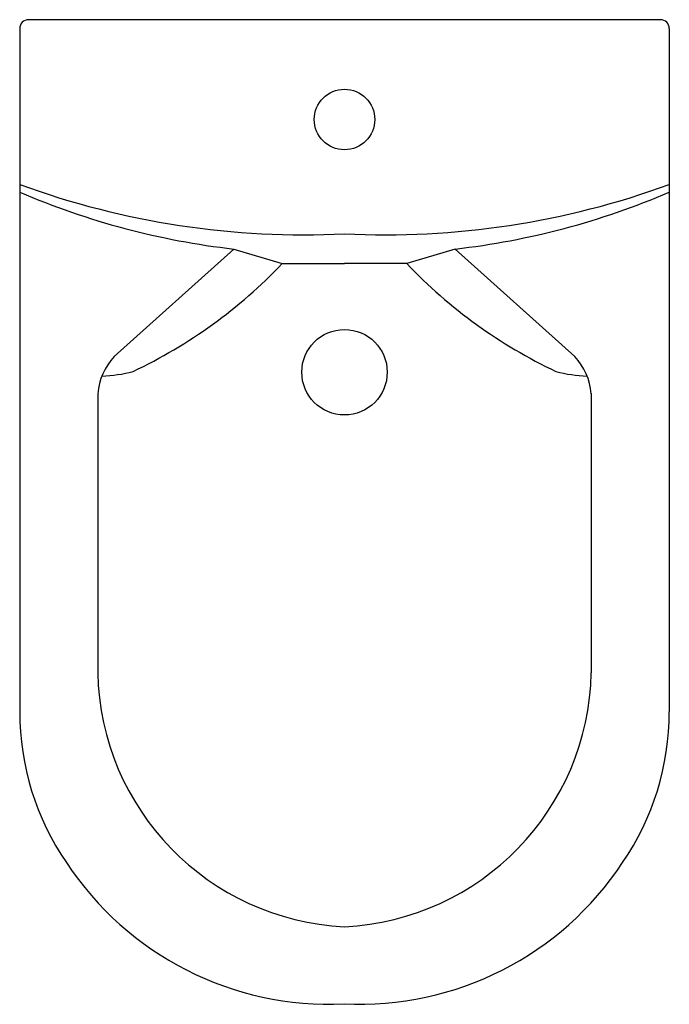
# Model space of a CAD drawing. Header units: millimetres. Extents: x -0.183 to 0.183, y -0.553 to 0.
import ezdxf

# ---------------------------------------------------------------- set-up
doc = ezdxf.new("R2010")
doc.units = ezdxf.units.MM
doc.layers.add('BLOCKS', color=3, linetype='Continuous')

msp = doc.modelspace()

# ---------------------------------------------------------------- linework, layer by layer
at = {"layer": 'BLOCKS'}
for p, q in [((0.1775000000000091, 0), (-0.1775000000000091, 0)), ((-0.1825000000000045, -0.004999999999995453), (-0.1825000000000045, -0.3886559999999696)), ((0.1825000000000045, -0.004999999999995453), (0.1825000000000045, -0.3886559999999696)), ((-0.06215399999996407, -0.1288130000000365), (-0.1293930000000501, -0.1892569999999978)), ((-0.06215399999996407, -0.1288130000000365), (-0.03499999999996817, -0.1369999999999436)), ((0.06215399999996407, -0.1288130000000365), (0.03499999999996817, -0.1369999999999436)), ((0.06215399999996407, -0.1288130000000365), (0.1293930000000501, -0.1892569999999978)), ((-0.03499999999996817, -0.1369999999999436), (0, -0.1369999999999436)), ((0.03499999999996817, -0.1369999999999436), (0, -0.1369999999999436)), ((-0.1386310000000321, -0.2100410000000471), (-0.1386310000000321, -0.3667819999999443)), ((0.1386310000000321, -0.2100410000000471), (0.1386310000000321, -0.3667819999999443))]:
    msp.add_line(p, q, dxfattribs=at)
for centre, radius in [((0, -0.0560689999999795), 0.017), ((0, -0.1979999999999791), 0.024)]:
    msp.add_circle(centre, radius, dxfattribs=at)
for centre, radius, start, end in [((-0.1775000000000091, -0.004999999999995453), 0.005, 90, 180), ((0.1775000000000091, -0.004999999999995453), 0.005, 0, 90), ((-0.02271800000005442, 0.3439899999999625), 0.4648450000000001, 249.8956309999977, 272.8013029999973), ((0.02271800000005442, 0.3439899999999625), 0.4648450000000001, 267.1986970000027, 290.1043690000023), ((-0.01347599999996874, 0.2968140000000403), 0.428401, 246.7623389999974, 263.4755969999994), ((0.01347599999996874, 0.2968140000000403), 0.428401, 276.5244030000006, 293.2376610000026), ((-0.2396360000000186, 0.0579490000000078), 0.2826319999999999, 295.3060610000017, 316.3888480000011), ((0.2396360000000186, 0.0579490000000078), 0.2826319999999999, 223.6111519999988, 244.6939389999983), ((-0.1055000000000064, -0.2123219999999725), 0.033209, 136.010641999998, 176.0617619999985), ((0.1055000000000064, -0.2123219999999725), 0.033209, 3.938238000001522, 43.98935800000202), ((-0.1397339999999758, -0.1189050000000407), 0.081389, 272.439032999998, 284.8868380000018), ((0.1397339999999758, -0.1189050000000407), 0.081389, 255.1131619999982, 267.5609670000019), ((0.007122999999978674, -0.3638310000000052), 0.145784, 181.1597160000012, 267.1992740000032), ((-0.007122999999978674, -0.3638310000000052), 0.145784, 272.8007259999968, 358.8402839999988), ((-0.03250000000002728, -0.3886559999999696), 0.15, 180, 214.4102709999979), ((0.03250000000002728, -0.3886559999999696), 0.15, 325.5897290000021, 0), ((-0.008427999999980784, -0.3758759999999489), 0.177108, 213.4206510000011, 272.6434519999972), ((0.008364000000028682, -0.3758030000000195), 0.177202, 267.210561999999, 326.5713270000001)]:
    msp.add_arc(centre, radius, start, end, dxfattribs=at)

doc.saveas('drawing.dxf')
